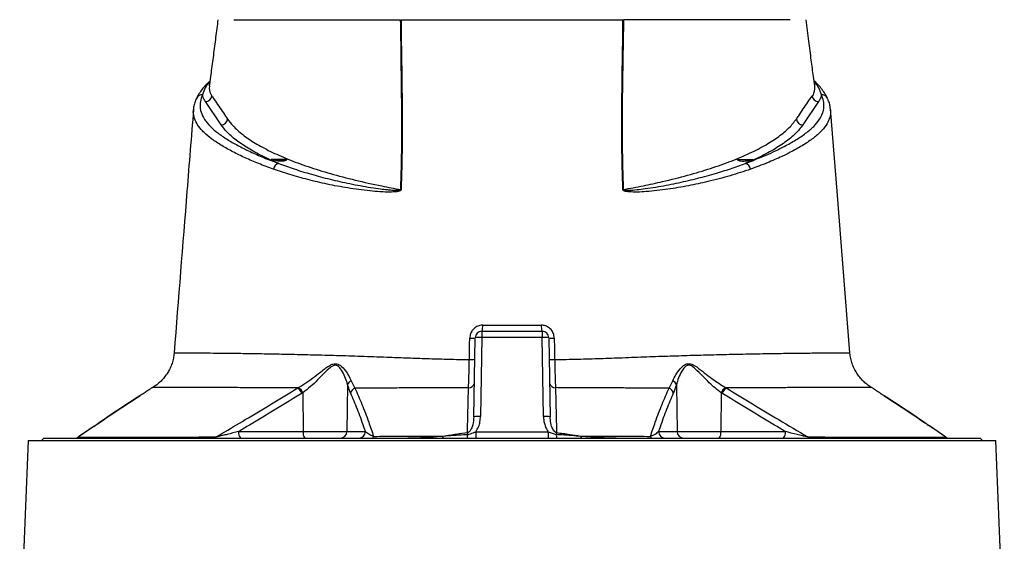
# Model space of a CAD drawing. Header units: millimetres. Extents: x 6 to 730, y 11 to 2128.
# Tile 8 of 9: x 207 to 649, y 1599 to 1833. Entities that reach past the tile are written whole.
import ezdxf

# ---------------------------------------------------------------- set-up
doc = ezdxf.new("R2010")
doc.units = ezdxf.units.MM

msp = doc.modelspace()

# ---------------------------------------------------------------- linework, layer by layer
at = {"color": 8, "linetype": 'Continuous', "lineweight": 25}
for p, q in [((292.02, 1805.34), (291.55, 1804.83)), ((564.27, 1804.84), (563.8, 1805.3)), ((240.04, 1650.6), (232.91, 1645.68)), ((622.92, 1645.68), (615.6, 1650.73))]:
    msp.add_line(p, q, dxfattribs=at)
at = {"color": 7, "linetype": 'Continuous', "lineweight": 25}
for p, q in [((284.74, 1792.87), (284.79, 1793.17)), ((297.13, 1785.97), (290.08, 1796.44)), ((565.75, 1796.44), (558.69, 1785.97)), ((319.64, 1770.51), (326.74, 1770.51)), ((529.08, 1770.51), (536.18, 1770.51)), ((414.36, 1693.26), (414.36, 1690.42)), ((414.36, 1693.26), (441.47, 1693.26)), ((441.47, 1693.26), (441.47, 1690.42)), ((410.74, 1654.83), (411.36, 1690.32)), ((414.36, 1690.42), (413.74, 1654.94)), ((441.47, 1690.42), (414.36, 1690.42)), ((442.08, 1654.94), (441.47, 1690.42)), ((444.46, 1690.32), (445.08, 1654.83)), ((276.08, 1683.58), (276.04, 1683.58)), ((579.85, 1683.58), (579.81, 1683.58)), ((354.02, 1669.18), (353.67, 1648.21)), ((355.61, 1671), (357.28, 1667.74)), ((498.54, 1667.74), (500.22, 1671)), ((501.81, 1669.18), (502.16, 1648.21)), ((266.35, 1667.97), (266.36, 1667.97)), ((331.65, 1667.8), (331.99, 1667.99)), ((333.93, 1665.62), (333.56, 1665.39)), ((333.93, 1665.62), (334.01, 1648.21)), ((521.9, 1665.62), (521.82, 1648.21)), ((522.26, 1665.39), (521.9, 1665.62)), ((523.84, 1667.99), (524.18, 1667.8)), ((239.84, 1650.5), (233.06, 1645.82)), ((305.01, 1648.21), (334.01, 1648.21)), ((334.01, 1648.21), (353.67, 1648.21)), ((353.67, 1648.21), (362.02, 1648.21)), ((411.64, 1648.11), (411.64, 1645.26)), ((411.64, 1648.11), (444.19, 1648.11)), ((444.19, 1648.11), (444.19, 1645.26)), ((493.81, 1648.21), (502.16, 1648.21)), ((502.16, 1648.21), (521.82, 1648.21)), ((521.82, 1648.21), (550.82, 1648.21)), ((210.41, 1644.26), (206.56, 1552.88)), ((210.41, 1644.26), (645.42, 1644.26)), ((217.41, 1645.26), (216.41, 1644.26)), ((217.41, 1645.26), (638.41, 1645.26)), ((639.41, 1644.26), (638.41, 1645.26)), ((649.27, 1552.9), (645.42, 1644.26))]:
    msp.add_line(p, q, dxfattribs=at)
at = {"color": 8, "linetype": 'Continuous', "lineweight": 25, "flags": 128}
for points in [[(291.55, 1804.83), (291.92, 1804.97), (292.02, 1805.02)], [(291.83, 1803.58), (291.73, 1802.4), (292.06, 1800.77), (292.87, 1799.15), (292.87, 1799.15), (292.87, 1799.15)], [(563.82, 1805.02), (563.9, 1804.98), (564.27, 1804.84)]]:
    msp.add_lwpolyline(points, dxfattribs=at)
at = {"color": 7, "linetype": 'Continuous', "lineweight": 25, "flags": 128}
msp.add_lwpolyline([(579.85, 1683.58), (574.06, 1756.25), (571.11, 1793.17)], dxfattribs=at)
at = {"color": 7, "linetype": 'Continuous', "lineweight": 25}
for centre, radius, start, end in [((292.27, 1802.3), 2.63, 105.9851, 139.0409), ((289.94, 1799.55), 3.11, 272.6062, 349.436), ((565.89, 1799.54), 3.11, 190.5607, 267.3971), ((296.99, 1789.08), 3.11, 272.7196, 351.0636), ((558.84, 1789.08), 3.11, 188.9348, 267.2826), ((323.87, 1765.57), 3.24, 104.9565, 170.4601), ((531.96, 1765.57), 3.24, 9.5402, 75.0434), ((378.81, 1739.26), 17.68, 92.4029, 92.9414), ((477.01, 1739.26), 17.69, 87.0587, 87.597), ((409.14, 1695.39), 5.63, 337.8354, 6.5552), ((446.68, 1695.39), 5.63, 173.4448, 202.1646), ((414.36, 1690.26), 3, 90, 179), ((441.47, 1690.26), 3, 1, 90), ((409.59, 1698.69), 8.56, 265.4119, 281.9385), ((413.36, 1676), 14.46, 86.0418, 97.9552), ((442.46, 1676), 14.46, 82.0448, 93.9582), ((446.24, 1698.69), 8.56, 258.0615, 274.5881), ((409.46, 1690.81), 10.29, 266.0021, 279.7183), ((446.37, 1690.81), 10.3, 260.2817, 273.9924), ((356.8, 1668.35), 2.9, 114.3294, 163.4098), ((408.53, 1670.45), 2.53, 266.1473, 348.3493), ((447.3, 1670.45), 2.53, 191.651, 273.8527), ((499.02, 1668.35), 2.9, 16.5802, 65.6734), ((326.49, 1661.72), 7.97, 27.4305, 49.6751), ((326.77, 1661.74), 8.14, 28.4611, 50.1712), ((358.44, 1664.83), 3.13, 111.8197, 168.6246), ((497.38, 1664.83), 3.13, 11.3701, 68.1829), ((529.06, 1661.74), 8.14, 129.8284, 151.538), ((529.33, 1661.72), 7.97, 130.3221, 152.5642), ((412.74, 1640.53), 14.44, 86.032, 97.965), ((443.08, 1640.54), 14.43, 82.0314, 93.9717), ((308.42, 1647.54), 3.48, 168.807, 220.7029), ((337.43, 1647.54), 3.48, 168.8069, 220.7031), ((350.72, 1648.21), 2.95, 270.9887, 359.9984), ((359.07, 1648.21), 2.95, 270.9887, 359.9984), ((401.13, 1646.66), 6.86, 348.2477, 2.5756), ((142.08, 1614.65), 267.86, 6.9305, 7.0945), ((454.7, 1646.66), 6.86, 177.4262, 191.7475), ((714.51, 1614.56), 268.63, 172.907, 173.0705), ((496.76, 1648.21), 2.95, 180.0016, 269.0113), ((505.11, 1648.21), 2.95, 180.0016, 269.0113), ((518.4, 1647.54), 3.48, 319.2971, 11.193), ((547.4, 1647.54), 3.48, 319.2971, 11.193), ((231.32, 1648.26), 3, 270.0021, 305.2357), ((231.32, 1648.27), 3, 270.0092, 305.2129), ((231.42, 1648.15), 2.89, 270.0429, 301.1136), ((293.74, 1646.86), 1.59, 271.7488, 317.5169), ((364.73, 1646.18), 0.964, 289.0595, 352.7196), ((395.83, 1646.1), 1.2, 315.5561, 3.7682), ((460, 1646.1), 1.2, 176.2427, 224.4201), ((491.1, 1646.18), 0.964, 187.2806, 250.9397), ((562.08, 1646.86), 1.59, 222.5001, 268.2468), ((624.51, 1648.27), 3, 234.6113, 269.9944), ((624.5, 1648.27), 3, 234.8554, 269.9945), ((624.41, 1648.15), 2.89, 238.8777, 269.9575)]:
    msp.add_arc(centre, radius, start, end, dxfattribs=at)
at = {"color": 8, "linetype": 'Continuous', "lineweight": 25}
for centre, radius, start, end in [((563.55, 1802.3), 2.64, 43.4455, 73.9914), ((288.67, 1796.67), 2.87, 87.4575, 153.9518), ((567.16, 1796.67), 2.87, 26.1933, 92.5417)]:
    msp.add_arc(centre, radius, start, end, dxfattribs=at)
at = {"color": 7, "linetype": 'Continuous', "lineweight": 25}
for points, knots in [([(295.68, 1833.26), (295.35, 1830.63), (294.67, 1825.35), (293.64, 1817.36), (292.7, 1810.1), (292.05, 1805.52), (291.78, 1803.59)], [0, 0, 0, 0, 0.268652, 0.537362, 0.804846, 1, 1, 1, 1]), ([(302.91, 1833.26), (302.99, 1833.26), (303.14, 1833.26), (303.38, 1833.26), (303.64, 1833.26), (303.9, 1833.26), (304.17, 1833.26), (304.45, 1833.26), (304.75, 1833.26), (305.05, 1833.26), (305.37, 1833.26), (305.69, 1833.26), (306.03, 1833.26), (306.37, 1833.26), (307.38, 1833.26), (309.22, 1833.26), (312.21, 1833.26), (315.63, 1833.26), (319.46, 1833.26), (323.69, 1833.26), (328.32, 1833.26), (333.32, 1833.26), (338.7, 1833.26), (344.43, 1833.26), (350.5, 1833.26), (356.88, 1833.26), (361.98, 1833.26), (365.58, 1833.26), (367.57, 1833.26), (369.57, 1833.26), (371.6, 1833.26), (373.65, 1833.26), (375.72, 1833.26), (377.12, 1833.26), (377.81, 1833.26)], [0, 0, 0, 0, 0.009539, 0.019075, 0.02861, 0.038144, 0.047677, 0.057211, 0.066746, 0.076283, 0.085822, 0.095364, 0.104909, 0.114459, 0.124013, 0.186218, 0.248355, 0.310652, 0.373016, 0.435522, 0.497964, 0.560535, 0.623167, 0.685915, 0.748593, 0.811367, 0.874209, 0.892205, 0.910185, 0.928154, 0.946115, 0.964074, 0.982034, 1, 1, 1, 1]), ([(377.91, 1756.92), (378.08, 1763.56), (378.44, 1776.84), (378.38, 1796.58), (378.02, 1815.5), (378, 1827.44), (377.81, 1833.26), (377.81, 1833.26)], [0, 0, 0, 0, 0.258568, 0.517113, 0.775632, 0.999998, 1, 1, 1, 1]), ([(378.02, 1833.26), (378.02, 1833.26), (378.02, 1827.45), (378.29, 1815.51), (378.52, 1796.6), (378.6, 1776.85), (378.25, 1763.57), (378.07, 1756.93)], [0, 0, 0, 0, 0.0000015, 0.2240385, 0.4826421, 0.7412994, 1, 1, 1, 1]), ([(378.02, 1833.26), (378.37, 1833.26), (379.07, 1833.26), (380.12, 1833.26), (381.18, 1833.26), (382.24, 1833.26), (383.3, 1833.26), (384.37, 1833.26), (385.08, 1833.26), (385.44, 1833.26)], [0, 0, 0, 0, 0.142816, 0.285635, 0.428463, 0.571306, 0.714172, 0.857068, 1, 1, 1, 1]), ([(385.44, 1833.26), (385.74, 1833.26), (386.35, 1833.26), (387.26, 1833.26), (388.18, 1833.26), (389.1, 1833.26), (390.03, 1833.26), (390.96, 1833.26), (391.89, 1833.26), (392.82, 1833.26), (393.76, 1833.26), (394.7, 1833.26), (397.06, 1833.26), (400.88, 1833.26), (406.2, 1833.26), (411.57, 1833.26), (417, 1833.26), (422.45, 1833.26), (427.91, 1833.26), (433.38, 1833.26), (438.83, 1833.26), (444.25, 1833.26), (449.63, 1833.26), (454.95, 1833.26), (459.03, 1833.26), (461.91, 1833.26), (463.63, 1833.26), (465.33, 1833.26), (467.03, 1833.26), (468.72, 1833.26), (469.83, 1833.26), (470.39, 1833.26)], [0, 0, 0, 0, 0.011372, 0.02274, 0.034104, 0.045465, 0.056825, 0.068185, 0.079545, 0.090906, 0.102271, 0.113638, 0.12501, 0.187502, 0.250007, 0.312499, 0.375004, 0.437496, 0.500001, 0.562493, 0.624997, 0.687489, 0.749994, 0.812486, 0.874991, 0.895833, 0.916663, 0.937489, 0.958316, 0.979151, 1, 1, 1, 1]), ([(470.39, 1833.26), (470.74, 1833.26), (471.46, 1833.26), (472.53, 1833.26), (473.59, 1833.26), (474.65, 1833.26), (475.71, 1833.26), (476.76, 1833.26), (477.46, 1833.26), (477.81, 1833.26)], [0, 0, 0, 0, 0.142874, 0.285731, 0.428578, 0.571422, 0.714269, 0.857126, 1, 1, 1, 1]), ([(477.75, 1756.93), (477.58, 1763.57), (477.22, 1776.85), (477.3, 1796.6), (477.53, 1815.51), (477.81, 1827.45), (477.81, 1833.26), (477.81, 1833.26)], [0, 0, 0, 0, 0.258701, 0.517358, 0.775962, 0.999998, 1, 1, 1, 1]), ([(478.01, 1833.26), (478.01, 1833.26), (478.01, 1827.44), (477.71, 1815.5), (477.47, 1796.58), (477.38, 1776.84), (477.74, 1763.56), (477.92, 1756.92)], [0, 0, 0, 0, 0.000002, 0.224368, 0.482887, 0.741432, 1, 1, 1, 1]), ([(552.91, 1833.26), (550.96, 1833.26), (544.67, 1833.26), (528.44, 1833.26), (506.1, 1833.26), (487.79, 1833.26), (478.01, 1833.26)], [0.5613215, 0.5613215, 0.5613215, 0.5613215, 0.6404767, 0.7196318, 0.798787, 0.8776759, 0.8776759, 0.8776759, 0.8776759]), ([(564.04, 1803.59), (563.85, 1804.97), (563.31, 1808.79), (562.43, 1815.47), (561.32, 1823.99), (560.55, 1830.04), (560.14, 1833.26)], [0, 0, 0, 0, 0.139181, 0.38674, 0.673665, 1, 1, 1, 1]), ([(290.37, 1804.1), (289.89, 1803.57), (288.8, 1802.38), (287.45, 1800.44), (286.54, 1798.89), (286.18, 1798.09), (286.11, 1797.95)], [0, 0, 0, 0, 0.260246, 0.593734, 0.924149, 1, 1, 1, 1]), ([(291.55, 1804.83), (290.99, 1804.13), (289.59, 1802.37), (289.09, 1800.6), (288.8, 1799.54)], [0, 0, 0, 0, 0.399669, 1, 1, 1, 1]), ([(292.07, 1805.66), (292, 1805.6), (291.55, 1805.21), (291.18, 1804.81), (290.88, 1804.47)], [0, 0, 0, 0, 0.151313, 1, 1, 1, 1]), ([(565.43, 1804.1), (565.12, 1804.44), (564.61, 1805.02), (563.99, 1805.56), (563.74, 1805.77)], [0, 0, 0, 0, 0.605113, 1, 1, 1, 1]), ([(567.03, 1799.54), (566.73, 1800.6), (566.24, 1802.37), (564.84, 1804.13), (564.27, 1804.84)], [0, 0, 0, 0, 0.599444, 1, 1, 1, 1]), ([(569.74, 1797.94), (569.42, 1798.57), (568.76, 1799.85), (567.38, 1801.86), (566.26, 1803.31), (565.53, 1804.03), (565.45, 1804.11)], [0, 0, 0, 0, 0.3089096, 0.6314695, 0.9607971, 1, 1, 1, 1]), ([(286.08, 1797.93), (286.01, 1797.81), (285.58, 1797.02), (285.11, 1795.5), (284.72, 1793.92), (284.7, 1793.04), (284.7, 1792.86)], [0, 0, 0, 0, 0.076118, 0.493499, 0.896513, 1, 1, 1, 1]), ([(288.8, 1799.54), (288.59, 1799.06), (287.92, 1797.52), (287.49, 1794.91), (287.93, 1791.7), (289.48, 1788.47), (292.06, 1785.35), (295.55, 1782.37), (299.72, 1779.54), (304.57, 1776.74), (310.06, 1773.99), (316.17, 1771.28), (320.74, 1769.56), (323.03, 1768.7)], [0, 0, 0, 0, 0.044444, 0.141281, 0.238114, 0.337805, 0.437499, 0.529606, 0.621847, 0.714024, 0.809327, 0.904705, 1, 1, 1, 1]), ([(290.08, 1796.44), (289.76, 1796.96), (289.11, 1797.98), (288.9, 1799.02), (288.8, 1799.54)], [0, 0, 0, 0, 0.498815, 1, 1, 1, 1]), ([(292.87, 1799.15), (292.87, 1799.15), (292.93, 1799.15), (292.96, 1799.07), (292.99, 1798.98)], [0, 0, 0, 0, 0.000087, 1, 1, 1, 1]), ([(292.99, 1798.98), (293.33, 1798.47), (295.05, 1795.95), (297.41, 1792.49), (299.42, 1789.53), (300.06, 1788.59)], [0, 0, 0, 0, 0.1461683, 0.7308439, 1, 1, 1, 1]), ([(532.79, 1768.7), (534.42, 1769.31), (537.68, 1770.52), (542.19, 1772.4), (546.44, 1774.33), (550.96, 1776.6), (555.59, 1779.21), (560.09, 1782.22), (563.74, 1785.32), (566.24, 1788.35), (567.68, 1791.24), (568.27, 1793.99), (568.14, 1796.76), (567.4, 1798.61), (567.03, 1799.54)], [0, 0, 0, 0, 0.067318, 0.134636, 0.202407, 0.27018, 0.367566, 0.464935, 0.564271, 0.663591, 0.746802, 0.830016, 0.915007, 1, 1, 1, 1]), ([(555.77, 1788.6), (556.12, 1789.1), (557.84, 1791.65), (560.2, 1795.1), (562.2, 1798.05), (562.83, 1798.97)], [0, 0, 0, 0, 0.146241, 0.731194, 1, 1, 1, 1]), ([(562.83, 1798.97), (562.87, 1799.06), (562.9, 1799.15), (562.96, 1799.15), (562.96, 1799.15)], [0, 0, 0, 0, 0.999914, 1, 1, 1, 1]), ([(567.03, 1799.54), (566.93, 1799.02), (566.72, 1797.98), (566.07, 1796.96), (565.75, 1796.44)], [0, 0, 0, 0, 0.498663, 1, 1, 1, 1]), ([(571.09, 1793.06), (571.02, 1793.62), (570.89, 1794.85), (570.4, 1796.49), (569.9, 1797.52), (569.71, 1797.93)], [0, 0, 0, 0, 0.3353887, 0.7365685, 1, 1, 1, 1]), ([(284.7, 1792.93), (283.72, 1780.71), (280.81, 1744.26), (277.9, 1707.81), (275.97, 1683.59)], [0, 0, 0, 0, 0.335454, 1, 1, 1, 1]), ([(300.06, 1788.59), (300.82, 1787.58), (302.6, 1785.23), (306.67, 1781.62), (312.26, 1777.79), (319.07, 1774.09), (327.01, 1770.56), (336.09, 1767.21), (346.21, 1764.07), (357.3, 1761.17), (367.93, 1758.79), (375.04, 1757.46), (377.91, 1756.92)], [0, 0, 0, 0, 0.080026, 0.185802, 0.291954, 0.398106, 0.503881, 0.609802, 0.716102, 0.822402, 0.928322, 1, 1, 1, 1]), ([(477.92, 1756.92), (480.95, 1757.49), (487.02, 1758.63), (496.74, 1760.76), (506.98, 1763.33), (517.34, 1766.43), (526.7, 1769.73), (533.66, 1772.67), (538.7, 1775.15), (543.27, 1777.66), (548.1, 1780.82), (552.71, 1784.66), (554.75, 1787.28), (555.77, 1788.6)], [0, 0, 0, 0, 0.0758055, 0.1516112, 0.2576251, 0.3640189, 0.4704134, 0.5764274, 0.6323275, 0.6882276, 0.7920918, 0.8961348, 1, 1, 1, 1]), ([(323.03, 1768.7), (320.49, 1769.8), (315.42, 1772), (309.05, 1775.5), (303.68, 1779.15), (299.69, 1782.66), (297.91, 1784.96), (297.13, 1785.97)], [0, 0, 0, 0, 0.205834, 0.411668, 0.622878, 0.834088, 1, 1, 1, 1]), ([(558.69, 1785.97), (557.65, 1784.66), (555.56, 1782.02), (550.8, 1778.13), (544.8, 1774.33), (538.63, 1771.18), (534.32, 1769.35), (532.79, 1768.7)], [0, 0, 0, 0, 0.216361, 0.432723, 0.655359, 0.877998, 1, 1, 1, 1]), ([(319.64, 1770.51), (320.94, 1770.21), (322.6, 1769.82), (324.63, 1769.76), (325.53, 1769.84), (326.13, 1769.99), (326.52, 1770.23), (326.68, 1770.39), (326.73, 1770.49), (326.74, 1770.51)], [0, 0, 0, 0, 0.567157, 0.72454, 0.829249, 0.928196, 0.9661, 0.992966, 1, 1, 1, 1]), ([(326.74, 1770.51), (325.76, 1770.51), (324.24, 1770.51), (321.92, 1770.51), (320.53, 1770.51), (319.68, 1770.51), (319.64, 1770.51)], [0, 0, 0, 0, 0.4687096, 0.7270505, 0.9865956, 1, 1, 1, 1]), ([(323.03, 1768.7), (325.32, 1767.86), (329.94, 1766.15), (337.67, 1763.78), (346.01, 1761.54), (354.94, 1759.55), (362.65, 1758.15), (368.35, 1757.31), (371.47, 1756.93), (373.59, 1756.73), (375.02, 1756.64), (376, 1756.6), (376.66, 1756.6), (377.14, 1756.63), (377.48, 1756.67), (377.72, 1756.73), (377.83, 1756.79), (377.88, 1756.83), (377.9, 1756.86), (377.91, 1756.89), (377.91, 1756.91), (377.91, 1756.92)], [0, 0, 0, 0, 0.155835, 0.314091, 0.47271, 0.631278, 0.789462, 0.859129, 0.905635, 0.936734, 0.957589, 0.971619, 0.981095, 0.987522, 0.993436, 0.996554, 0.998226, 0.998767, 0.999234, 0.999648, 1, 1, 1, 1]), ([(477.92, 1756.92), (477.92, 1756.91), (477.92, 1756.89), (477.93, 1756.85), (477.95, 1756.82), (478.01, 1756.77), (478.21, 1756.69), (479.03, 1756.57), (481.06, 1756.63), (484.15, 1756.88), (489.83, 1757.63), (497.3, 1758.83), (506.21, 1760.71), (513.34, 1762.49), (519.99, 1764.34), (526.23, 1766.27), (530.61, 1767.89), (532.79, 1768.7)], [0, 0, 0, 0, 0.000473, 0.000901, 0.001365, 0.001926, 0.003993, 0.01052, 0.038612, 0.096047, 0.15351, 0.307686, 0.462082, 0.616318, 0.70203, 0.851013, 1, 1, 1, 1]), ([(529.08, 1770.51), (529.13, 1770.44), (529.27, 1770.24), (529.82, 1769.92), (531.29, 1769.69), (533.54, 1769.84), (535.3, 1770.29), (536.18, 1770.51)], [0, 0, 0, 0, 0.027273, 0.072992, 0.226465, 0.612394, 1, 1, 1, 1]), ([(378.07, 1756.93), (378.07, 1756.89), (378.06, 1756.81), (377.99, 1756.67), (377.85, 1756.53), (377.59, 1756.37), (377.21, 1756.22), (376.69, 1756.09), (375.99, 1755.97), (374.97, 1755.87), (373.46, 1755.8), (371.25, 1755.81), (368, 1755.97), (362.07, 1756.5), (354.05, 1757.58), (344.76, 1759.32), (336.07, 1761.39), (327.97, 1763.64), (323.09, 1765.29), (320.67, 1766.11)], [0, 0, 0, 0, 0.00149, 0.00326, 0.005624, 0.009364, 0.015824, 0.022557, 0.032281, 0.04649, 0.067433, 0.098497, 0.1448, 0.21405, 0.371367, 0.529123, 0.686997, 0.844475, 1, 1, 1, 1]), ([(535.15, 1766.11), (532.16, 1765.1), (526.17, 1763.09), (516.71, 1760.65), (507.3, 1758.59), (498.04, 1756.98), (490.27, 1756.14), (484.35, 1755.75), (481.1, 1755.82), (478.95, 1756.06), (478.08, 1756.44), (477.86, 1756.65), (477.77, 1756.79), (477.76, 1756.89), (477.75, 1756.93)], [0, 0, 0, 0, 0.191274, 0.38253, 0.535905, 0.68944, 0.842666, 0.900074, 0.957389, 0.986281, 0.993683, 0.996503, 0.998252, 1, 1, 1, 1]), ([(414.74, 1696.03), (414.31, 1696), (413.22, 1695.93), (411.6, 1695.22), (410.13, 1693.89), (409.13, 1692.13), (408.98, 1690.82), (408.91, 1690.16)], [0, 0, 0, 0, 0.142906, 0.356675, 0.569779, 0.784347, 1, 1, 1, 1]), ([(414.74, 1696.03), (416.93, 1696.03), (421.3, 1696.03), (427.9, 1696.03), (434.51, 1696.03), (438.89, 1696.03), (441.09, 1696.03)], [0, 0, 0, 0, 0.249494, 0.5, 0.749493, 1, 1, 1, 1]), ([(446.92, 1690.16), (446.89, 1690.56), (446.81, 1691.62), (446.14, 1693.26), (444.82, 1694.79), (443.07, 1695.83), (441.74, 1695.97), (441.09, 1696.03)], [0, 0, 0, 0, 0.131298, 0.348075, 0.565987, 0.783595, 1, 1, 1, 1]), ([(408.74, 1680.54), (408.77, 1682.54), (408.83, 1685.74), (408.89, 1688.95), (408.91, 1690.16)], [0, 0, 0, 0, 0.622514, 1, 1, 1, 1]), ([(446.92, 1690.16), (446.95, 1688.16), (447.01, 1684.96), (447.07, 1681.75), (447.09, 1680.54)], [0, 0, 0, 0, 0.622568, 1, 1, 1, 1]), ([(275.98, 1683.59), (275.95, 1683.17), (275.87, 1681.94), (275.43, 1679.97), (274.69, 1677.73), (273.71, 1675.65), (272.55, 1673.76), (271.22, 1672.05), (269.77, 1670.55), (268.23, 1669.26), (267.07, 1668.42), (266.42, 1668.07), (266.33, 1668.02)], [0, 0, 0, 0, 0.066088, 0.193468, 0.317158, 0.437336, 0.554065, 0.667311, 0.776935, 0.882717, 0.984304, 1, 1, 1, 1]), ([(589.53, 1668.03), (589.42, 1668.09), (588.69, 1668.49), (587.42, 1669.43), (585.74, 1670.89), (584.21, 1672.58), (582.85, 1674.47), (581.72, 1676.52), (580.82, 1678.71), (580.22, 1681), (579.9, 1682.64), (579.88, 1683.51), (579.88, 1683.58)], [0, 0, 0, 0, 0.01963, 0.132051, 0.249193, 0.369314, 0.491334, 0.614601, 0.73868, 0.863297, 0.988265, 1, 1, 1, 1]), ([(331.99, 1667.99), (333.21, 1668.76), (335.71, 1670.33), (339.25, 1672.95), (342.08, 1675.16), (344.27, 1676.83), (345.85, 1677.88), (347.31, 1678.59), (348.63, 1678.79), (350.05, 1678.43), (351.77, 1677.13), (353.54, 1674.9), (354.86, 1672.7), (355.43, 1671.41), (355.61, 1671)], [0, 0, 0, 0, 0.122568, 0.249274, 0.369987, 0.431857, 0.493598, 0.544849, 0.588026, 0.631241, 0.702959, 0.821881, 0.943416, 1, 1, 1, 1]), ([(354.02, 1669.18), (353.9, 1669.65), (353.51, 1671.1), (352.57, 1673.63), (351.18, 1676.11), (349.77, 1677.67), (348.56, 1678.1), (347.41, 1677.84), (345.65, 1676.64), (343.35, 1674.39), (340.47, 1671.32), (337.32, 1668.33), (335.06, 1666.52), (333.93, 1665.62)], [0, 0, 0, 0, 0.05864, 0.180947, 0.302898, 0.370643, 0.408959, 0.44705, 0.494662, 0.61744, 0.741022, 0.870651, 1, 1, 1, 1]), ([(408.36, 1667.93), (408.39, 1668.78), (408.47, 1670.51), (408.56, 1673.41), (408.65, 1676.38), (408.7, 1678.74), (408.73, 1680.14), (408.74, 1680.54)], [0, 0, 0, 0, 0.24094, 0.489138, 0.699514, 0.914742, 1, 1, 1, 1]), ([(447.09, 1680.54), (447.11, 1679.39), (447.16, 1677.06), (447.25, 1673.92), (447.34, 1671.15), (447.41, 1669.25), (447.45, 1668.23), (447.47, 1667.93)], [0, 0, 0, 0, 0.245936, 0.499773, 0.704051, 0.912702, 1, 1, 1, 1]), ([(500.22, 1671), (500.64, 1671.9), (501.5, 1673.73), (503.2, 1676.14), (504.87, 1677.82), (506.27, 1678.62), (507.57, 1678.78), (509.13, 1678.38), (511.4, 1676.99), (514.38, 1674.65), (517.67, 1672.13), (520.85, 1669.85), (522.84, 1668.62), (523.84, 1667.99)], [0, 0, 0, 0, 0.123763, 0.249786, 0.327013, 0.38281, 0.425278, 0.467358, 0.546136, 0.672267, 0.80143, 0.899732, 1, 1, 1, 1]), ([(521.9, 1665.62), (520.99, 1666.33), (519.19, 1667.75), (516.37, 1670.34), (513.51, 1673.28), (510.92, 1675.91), (508.96, 1677.58), (507.6, 1678.09), (506.48, 1677.9), (505.33, 1676.95), (504, 1675.02), (502.68, 1672.3), (502.1, 1670.22), (501.81, 1669.18)], [0, 0, 0, 0, 0.103183, 0.206498, 0.336793, 0.466842, 0.541922, 0.579472, 0.616771, 0.668246, 0.743896, 0.87192, 1, 1, 1, 1]), ([(355.38, 1665.45), (355.14, 1666), (354.66, 1667.11), (354.24, 1668.49), (354.02, 1669.18)], [0, 0, 0, 0, 0.497807, 1, 1, 1, 1]), ([(501.81, 1669.18), (501.59, 1668.5), (501.17, 1667.12), (500.69, 1666.01), (500.45, 1665.45)], [0, 0, 0, 0, 0.497608, 1, 1, 1, 1]), ([(266.23, 1667.96), (266.19, 1667.94), (266.11, 1667.89), (265.37, 1667.4), (264.17, 1666.6), (262.55, 1665.54), (261.2, 1664.68), (260.53, 1664.24)], [0, 0, 0, 0, 0.181592, 0.383419, 0.592747, 0.793643, 1, 1, 1, 1]), ([(294.92, 1645.78), (295.76, 1646.28), (300.12, 1648.86), (308.44, 1653.81), (319.85, 1660.63), (327.72, 1665.41), (331.65, 1667.8)], [0, 0, 0, 0, 0.068149, 0.35549, 0.677814, 1, 1, 1, 1]), ([(333.56, 1665.39), (329.63, 1663), (321.76, 1658.22), (312.23, 1652.51), (306.64, 1649.19), (305.01, 1648.21)], [0, 0, 0, 0, 0.414411, 0.828821, 1, 1, 1, 1]), ([(362.02, 1648.21), (361.79, 1648.89), (360.62, 1652.35), (358.44, 1658.34), (356.4, 1663.08), (355.38, 1665.45)], [0, 0, 0, 0, 0.108532, 0.554251, 1, 1, 1, 1]), ([(408.36, 1667.93), (407.64, 1667.92), (402.64, 1667.9), (393.48, 1667.86), (382.43, 1667.8), (373, 1667.76), (365, 1667.74), (359.85, 1667.74), (357.28, 1667.74)], [0, 0, 0, 0, 0.039622, 0.274793, 0.509961, 0.673205, 0.836641, 1, 1, 1, 1]), ([(357.28, 1667.74), (358.34, 1665.35), (360.46, 1660.58), (363.25, 1653.22), (364.95, 1648.2), (365.69, 1646.05)], [0, 0, 0, 0, 0.364123, 0.727926, 1, 1, 1, 1]), ([(407.88, 1647.73), (407.96, 1651.04), (408.11, 1657.79), (408.27, 1664.51), (408.36, 1667.93)], [0, 0, 0, 0, 0.4908187, 1, 1, 1, 1]), ([(447.47, 1667.93), (447.55, 1664.51), (447.72, 1657.79), (447.87, 1651.04), (447.94, 1647.73)], [0, 0, 0, 0, 0.509179, 1, 1, 1, 1]), ([(498.54, 1667.74), (495.68, 1667.74), (489.94, 1667.74), (481.41, 1667.76), (473.02, 1667.81), (464.74, 1667.85), (456.22, 1667.89), (450.39, 1667.91), (447.47, 1667.93)], [0, 0, 0, 0, 0.181291, 0.363118, 0.520686, 0.678254, 0.839126, 1, 1, 1, 1]), ([(490.14, 1646.05), (490.87, 1648.2), (492.58, 1653.22), (495.36, 1660.58), (497.48, 1665.35), (498.54, 1667.74)], [0, 0, 0, 0, 0.272026, 0.635841, 1, 1, 1, 1]), ([(500.45, 1665.45), (499.43, 1663.08), (497.38, 1658.34), (495.21, 1652.35), (494.04, 1648.89), (493.81, 1648.21)], [0, 0, 0, 0, 0.44578, 0.891527, 1, 1, 1, 1]), ([(550.82, 1648.21), (549.19, 1649.19), (543.6, 1652.51), (534.06, 1658.22), (526.2, 1663), (522.26, 1665.39)], [0, 0, 0, 0, 0.171169, 0.585584, 1, 1, 1, 1]), ([(524.18, 1667.8), (528.11, 1665.41), (535.97, 1660.63), (548.22, 1653.31), (556.54, 1648.37), (560.91, 1645.78)], [0, 0, 0, 0, 0.32217, 0.644478, 1, 1, 1, 1]), ([(595.3, 1664.24), (594.94, 1664.47), (593.98, 1665.09), (592.6, 1665.98), (591.32, 1666.83), (590.35, 1667.46), (589.78, 1667.85), (589.53, 1668.01), (589.6, 1667.96), (589.6, 1667.96)], [0, 0, 0, 0, 0.107945, 0.285966, 0.467808, 0.636664, 0.809735, 0.990478, 1, 1, 1, 1]), ([(239.92, 1650.53), (240.69, 1651.07), (247.51, 1655.8), (254.41, 1660.27), (260.53, 1664.25)], [0, 0, 0, 0, 0.112843, 1, 1, 1, 1]), ([(260.53, 1664.24), (254.41, 1660.26), (247.56, 1655.8), (240.77, 1651.11), (240.04, 1650.6)], [0, 0, 0, 0, 0.89236, 1, 1, 1, 1]), ([(595.3, 1664.25), (601.42, 1660.28), (608.21, 1655.87), (614.92, 1651.22), (615.57, 1650.76)], [0, 0, 0, 0, 0.9019, 1, 1, 1, 1]), ([(615.6, 1650.73), (614.93, 1651.19), (608.2, 1655.84), (601.41, 1660.26), (595.3, 1664.24)], [0, 0, 0, 0, 0.099532, 1, 1, 1, 1]), ([(410.74, 1654.83), (410.66, 1653.64), (410.53, 1651.79), (409.77, 1649.62), (409.08, 1648.49), (408.53, 1648), (408.18, 1647.81), (407.99, 1647.76), (407.88, 1647.73)], [0, 0, 0, 0, 0.448429, 0.694802, 0.856925, 0.932294, 0.960961, 1, 1, 1, 1]), ([(411.64, 1648.11), (412.09, 1648.85), (412.94, 1650.24), (413.58, 1652.6), (413.69, 1654.15), (413.74, 1654.94)], [0, 0, 0, 0, 0.357566, 0.673592, 1, 1, 1, 1]), ([(442.08, 1654.94), (442.12, 1654.35), (442.18, 1653.13), (442.6, 1651.28), (443.24, 1649.54), (443.9, 1648.55), (444.19, 1648.11)], [0, 0, 0, 0, 0.241348, 0.507942, 0.781178, 1, 1, 1, 1]), ([(447.94, 1647.73), (447.77, 1647.79), (447.49, 1647.88), (446.98, 1648.26), (446.3, 1649.11), (445.55, 1650.92), (445.16, 1652.94), (445.1, 1654.38), (445.08, 1654.83)], [0, 0, 0, 0, 0.062872, 0.105694, 0.228993, 0.457731, 0.829414, 1, 1, 1, 1]), ([(305.01, 1648.21), (303.29, 1647.78), (300.92, 1647.18), (297.71, 1646.41), (296.01, 1646.01), (295.1, 1645.82), (294.92, 1645.78)], [0, 0, 0, 0, 0.5156118, 0.7128006, 0.9445185, 1, 1, 1, 1]), ([(365.69, 1646.05), (365.3, 1646.18), (364.4, 1646.46), (363.08, 1647.2), (362.45, 1647.8), (362.02, 1648.21)], [0, 0, 0, 0, 0.194557, 0.450247, 1, 1, 1, 1]), ([(397.02, 1646.18), (399, 1646.5), (402.61, 1647.09), (406.24, 1647.53), (407.88, 1647.73)], [0, 0, 0, 0, 0.546813, 1, 1, 1, 1]), ([(397.02, 1646.18), (400.07, 1646.42), (403.72, 1646.72), (407.38, 1646.93), (407.98, 1646.97)], [0, 0, 0, 0, 0.83609, 1, 1, 1, 1]), ([(407.98, 1646.97), (408.39, 1647.04), (409.22, 1647.19), (410.41, 1647.67), (411.23, 1647.96), (411.64, 1648.11)], [0, 0, 0, 0, 0.325335, 0.659459, 1, 1, 1, 1]), ([(444.19, 1648.11), (444.78, 1647.87), (445.97, 1647.4), (447.22, 1647.11), (447.85, 1646.97)], [0, 0, 0, 0, 0.499042, 1, 1, 1, 1]), ([(447.85, 1646.97), (448.72, 1646.92), (452.38, 1646.7), (456.02, 1646.4), (458.8, 1646.18)], [0, 0, 0, 0, 0.237773, 1, 1, 1, 1]), ([(447.94, 1647.73), (449.93, 1647.49), (453.56, 1647.04), (457.17, 1646.45), (458.8, 1646.18)], [0, 0, 0, 0, 0.546931, 1, 1, 1, 1]), ([(493.81, 1648.21), (493.36, 1647.78), (492.72, 1647.18), (491.38, 1646.44), (490.53, 1646.17), (490.14, 1646.05)], [0, 0, 0, 0, 0.571797, 0.808179, 1, 1, 1, 1]), ([(560.91, 1645.78), (560.71, 1645.82), (559.97, 1645.98), (558.32, 1646.36), (555.13, 1647.12), (552.56, 1647.77), (550.82, 1648.21)], [0, 0, 0, 0, 0.063208, 0.229506, 0.475651, 1, 1, 1, 1]), ([(622.78, 1645.82), (622.51, 1646.01), (620.2, 1647.64), (617.86, 1649.22), (615.79, 1650.63)], [0, 0, 0, 0, 0.113848, 1, 1, 1, 1]), ([(232.91, 1645.68), (233.71, 1645.68), (235.46, 1645.68), (239.04, 1645.68), (243.6, 1645.68), (249, 1645.69), (254.99, 1645.7), (261.42, 1645.71), (268.23, 1645.72), (275.64, 1645.73), (283.13, 1645.75), (289.62, 1645.77), (293.46, 1645.78), (294.92, 1645.78)], [0, 0, 0, 0, 0.085382, 0.188019, 0.290657, 0.395079, 0.499502, 0.593021, 0.686541, 0.781406, 0.876272, 0.953068, 1, 1, 1, 1]), ([(365.69, 1646.05), (369.37, 1646.07), (376.35, 1646.11), (386.82, 1646.15), (393.62, 1646.17), (397.02, 1646.18)], [0, 0, 0, 0, 0.358678, 0.678909, 1, 1, 1, 1]), ([(377, 1645.26), (379.74, 1645.3), (386.41, 1645.38), (393.09, 1645.89), (397.02, 1646.18)], [0, 0, 0, 0, 0.410861, 1, 1, 1, 1]), ([(458.8, 1646.18), (461.88, 1645.94), (468.56, 1645.43), (475.23, 1645.32), (478.82, 1645.26)], [0, 0, 0, 0, 0.460906, 1, 1, 1, 1]), ([(458.8, 1646.18), (463.33, 1646.17), (471.85, 1646.14), (482.27, 1646.09), (488.14, 1646.06), (490.14, 1646.05)], [0, 0, 0, 0, 0.42754, 0.804707, 1, 1, 1, 1]), ([(560.91, 1645.78), (563.47, 1645.77), (569.22, 1645.76), (577.55, 1645.74), (585.9, 1645.72), (593.61, 1645.71), (600.41, 1645.7), (606.3, 1645.69), (611.37, 1645.68), (615.79, 1645.68), (619.17, 1645.68), (621.46, 1645.68), (622.5, 1645.68), (622.92, 1645.68)], [0, 0, 0, 0, 0.083033, 0.186479, 0.289924, 0.3952, 0.500477, 0.595828, 0.69118, 0.787957, 0.884734, 0.954201, 1, 1, 1, 1])]:
    msp.add_open_spline(points, degree=3, knots=knots, dxfattribs=at)
at = {"color": 8, "linetype": 'Continuous', "lineweight": 25}
for points, knots in [([(562.96, 1799.15), (562.96, 1799.15), (563.44, 1799.15), (563.75, 1800.98), (564.19, 1802.17), (564.06, 1803.15), (564, 1803.58)], [0, 0, 0, 0, 0.000004, 0.358456, 0.717537, 1, 1, 1, 1]), ([(571.03, 1793.04), (571.09, 1792.5), (571.26, 1791.03), (570.66, 1788.63), (569.21, 1785.73), (566.69, 1782.74), (563.03, 1779.65), (558.44, 1776.63), (553.76, 1774.03), (548.52, 1771.46), (542.74, 1768.91), (537.69, 1767.04), (535.15, 1766.11)], [0, 0, 0, 0, 0.0559437, 0.1525169, 0.2490866, 0.3592426, 0.469416, 0.5821348, 0.6948755, 0.7652738, 0.8824034, 1, 1, 1, 1]), ([(320.67, 1766.11), (318.42, 1766.93), (313.91, 1768.59), (307.86, 1771.19), (302.3, 1773.9), (297.26, 1776.71), (292.85, 1779.62), (289.93, 1782.06), (287.66, 1784.45), (285.98, 1786.78), (284.88, 1789.63), (284.49, 1791.67), (284.71, 1792.76), (284.74, 1792.87)], [0, 0, 0, 0, 0.104933, 0.209953, 0.314894, 0.423147, 0.531478, 0.639644, 0.688588, 0.78751, 0.886434, 0.9877, 1, 1, 1, 1]), ([(276.04, 1683.58), (276.02, 1683.58), (275.87, 1683.58), (276.66, 1683.58), (278.57, 1683.57), (281.69, 1683.56), (285.71, 1683.55), (290.73, 1683.52), (296.77, 1683.47), (303.93, 1683.39), (311.95, 1683.28), (320.65, 1683.12), (329.96, 1682.93), (339.81, 1682.69), (350.29, 1682.4), (361.37, 1682.05), (371.7, 1681.66), (381.17, 1681.3), (389.67, 1681), (398.44, 1680.74), (404.86, 1680.6), (408.31, 1680.55), (408.74, 1680.54)], [0, 0, 0, 0, 0.007412, 0.064136, 0.119988, 0.17602, 0.232125, 0.288077, 0.350481, 0.413042, 0.475597, 0.537992, 0.597066, 0.65636, 0.715723, 0.775005, 0.834068, 0.874115, 0.914291, 0.954423, 0.994411, 1, 1, 1, 1]), ([(447.09, 1680.54), (450.59, 1680.61), (457.62, 1680.74), (467.79, 1681.03), (478.13, 1681.42), (488.56, 1681.83), (499.15, 1682.19), (509.25, 1682.5), (518.81, 1682.76), (528.61, 1682.99), (538.42, 1683.18), (547.95, 1683.34), (556.43, 1683.45), (563.03, 1683.51), (568.12, 1683.54), (571.99, 1683.56), (575.19, 1683.57), (577.67, 1683.57), (579.31, 1683.58), (580.04, 1683.58), (579.85, 1683.58), (579.85, 1683.58)], [0, 0, 0, 0, 0.046501, 0.093125, 0.139629, 0.194593, 0.249738, 0.304957, 0.360127, 0.415112, 0.485037, 0.555188, 0.62535, 0.695287, 0.744019, 0.792921, 0.841823, 0.890615, 0.939254, 0.99973, 1, 1, 1, 1]), ([(331.65, 1667.8), (328.55, 1667.81), (322.34, 1667.84), (313.26, 1667.88), (304.37, 1667.93), (295.87, 1667.97), (288.25, 1668), (281.83, 1668.01), (276.55, 1668.01), (272.31, 1668), (269.02, 1667.98), (266.99, 1667.97), (266.14, 1667.97), (266.31, 1667.97), (266.35, 1667.97)], [0, 0, 0, 0, 0.080432, 0.161208, 0.256012, 0.350818, 0.447782, 0.544749, 0.630797, 0.716835, 0.804852, 0.89285, 0.980469, 1, 1, 1, 1]), ([(589.51, 1667.97), (589.52, 1667.97), (589.54, 1667.97), (588.88, 1667.97), (587.58, 1667.98), (585.66, 1667.99), (582.72, 1668), (578.46, 1668.01), (572.38, 1668.01), (564.99, 1667.99), (557.09, 1667.95), (549.36, 1667.92), (542.13, 1667.88), (533.84, 1667.84), (527.61, 1667.81), (524.18, 1667.8)], [0, 0, 0, 0, 0.03773, 0.102019, 0.164218, 0.226484, 0.288699, 0.3848, 0.480913, 0.586848, 0.692779, 0.765422, 0.838123, 0.910763, 1, 1, 1, 1]), ([(233.06, 1645.81), (233.04, 1645.79), (232.95, 1645.75), (232.93, 1645.71), (232.91, 1645.68)], [0, 0, 0, 0, 0.284533, 1, 1, 1, 1]), ([(622.92, 1645.68), (622.9, 1645.71), (622.87, 1645.75), (622.8, 1645.79), (622.77, 1645.8)], [0, 0, 0, 0, 0.6807637, 1, 1, 1, 1])]:
    msp.add_open_spline(points, degree=3, knots=knots, dxfattribs=at)

doc.saveas('drawing.dxf')
